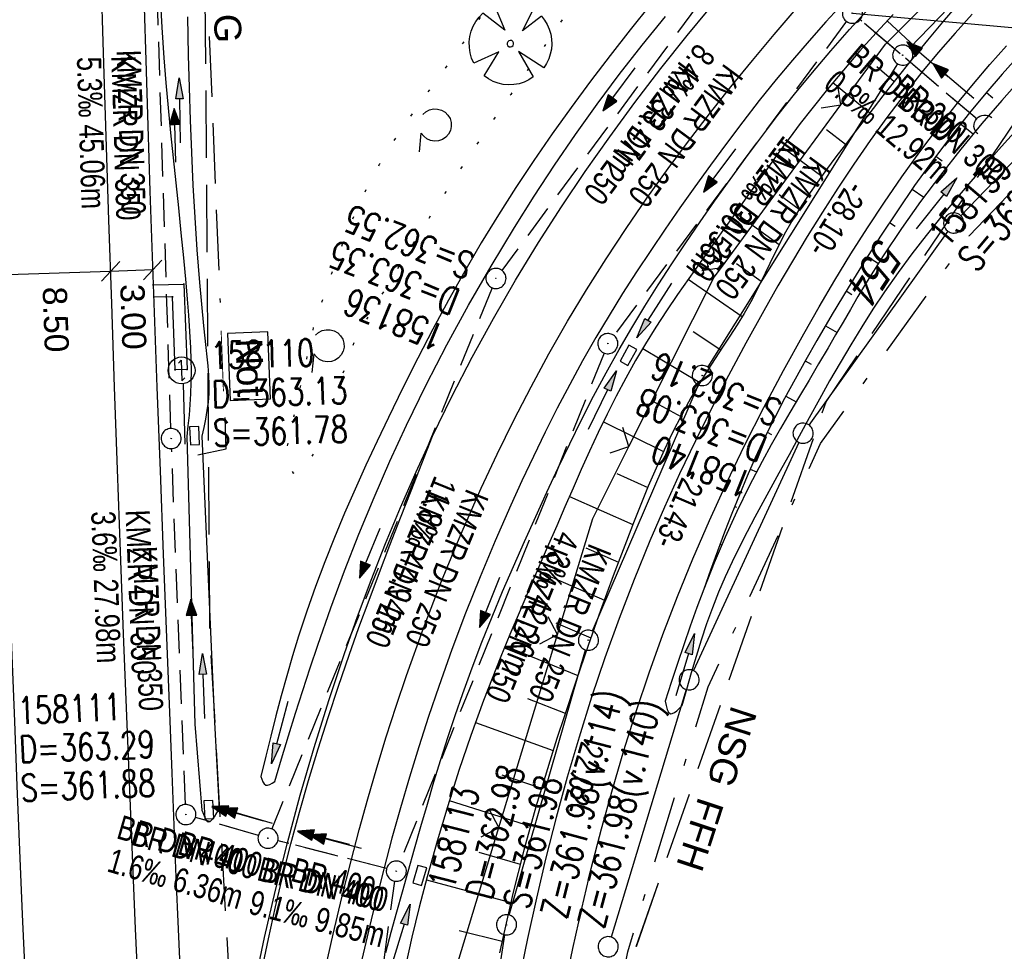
# Model space of a CAD drawing. Extents: x 510579 to 511204, y 466954 to 468018.
# Tile 6 of 48: x 511005 to 511078, y 467124 to 467193. Entities that reach past the tile are written whole.
import ezdxf

# ---------------------------------------------------------------- set-up
doc = ezdxf.new("R2010")
doc.units = 0
doc.header["$LTSCALE"] = 10
doc.header["$MEASUREMENT"] = 0
for name, pattern in [('ACAD_ISO16W100', [73, 15, -6.5, 15, -6.5, 15, -7, 1, -7]), ('AUSGEZOGEN', [0]), ('LT00', [0]), ('LT05', [0.7, 0.5, -0.2]), ('LT07', [0.22, 0.02, -0.2]), ('LT08', [0.42, 0.2, -0.1, 0.02, -0.1]), ('LT12', [0.4, 0.3, -0.1]), ('STRICHLINIE2', [0.375, 0.25, -0.125])]:
    doc.linetypes.add(name, pattern=pattern)
doc.layers.get('0').update_dxf_attribs({"linetype": 'LT00'})
for name, color, linetype in [('--EK_FBR', 1, 'LT00'), ('--EK_Halt-Pfeil', 4, 'LT00'), ('--EK_Haltung', 7, 'STRICHLINIE2'), ('--EK_Haltung-Text', 140, 'LT00'), ('--EK_Schacht-Text', 5, 'LT00'), ('--EL_DFK_AB_L', 21, 'LT00'), ('--EL_DFK_AB_P', 7, 'LT00'), ('--EL_Halt-Pfeil', 4, 'LT00'), ('--EL_Haltung', 182, 'STRICHLINIE2'), ('--EL_Haltung-Text', 182, 'LT00'), ('ABSTAND', 8, 'LT00'), ('BAB-KABEL', 220, 'ACAD_ISO16W100'), ('BAB-NS_SYB', 221, 'Continuous'), ('BAB-NS_TEXT', 221, 'Continuous'), ('BEMAßUNG', 255, 'Continuous'), ('DFK_AB_L', 21, 'LT00'), ('DFK_AB_P', 7, 'LT00'), ('DFK_FLUR_NR', 250, 'LT00'), ('DFK_GZPKT', 250, 'LT00'), ('DFK_KATASTER', 250, 'LT00'), ('DL', 182, 'LT12'), ('DL_PFEIL', 201, 'LT00'), ('DL_TEXT', 182, 'LT00'), ('FFH', 61, 'LT05'), ('FFH_TEXT', 61, 'LT00'), ('GEHOELZ_SYMB', 252, 'Continuous'), ('GEMEINDEGRENZE', 3, 'LT08'), ('LSG', 61, 'LT05'), ('LSG_TEXT', 61, 'LT00'), ('NSG', 61, 'LT05'), ('NSG_TEXT', 61, 'LT00'), ('PFEIL', 140, 'AUSGEZOGEN'), ('V100_AFBR_BAB', 250, 'LT00'), ('V100_BAUM', 250, 'LT00'), ('V100_BOESCH', 250, 'LT00'), ('V100_BOSCHUNG', 250, 'LT00'), ('V100_GEHOELZ', 250, 'LT07'), ('V100_GEHWEG', 250, 'LT00'), ('V100_GRABEN', 250, 'LT00'), ('V100_KA_PRUF', 182, 'LT00'), ('V100_LD_MARK', 250, 'LT00'), ('V100_SINKK', 182, 'LT00'), ('V100_UK_DURCH', 182, 'LT00'), ('V100_ZAUN', 40, 'LT00')]:
    doc.layers.add(name, color=color, linetype=linetype)
doc.styles.add('Arial', font='ARIAL.TTF')
doc.styles.add('Beschrift', font='ARIAL.TTF')
doc.styles.add('Haltungsbeschriftung', font='ARIAL.TTF', dxfattribs={"width": 0.75})
doc.styles.add('schachtbeschriftung', font='romans.shx', dxfattribs={"width": 0.75, "height": 2})
doc.styles.get("Standard").update_dxf_attribs({"font": 'ARIAL.TTF'})

# ---------------------------------------------------------------- blocks, each defined once
blk = doc.blocks.new('SYMB7010')
at = {"color": 0, "linetype": 'ByBlock'}
for points in [[(-0.031408, 0.499213), (-0.093728, 0.49134), (-0.15457, 0.475719), (-0.212975, 0.452595), (-0.268021, 0.422333), (-0.31884, 0.385411), (-0.36463, 0.342411), (-0.40467, 0.29401), (-0.438329, 0.240973), (-0.465074, 0.184136), (-0.484486, 0.124395), (-0.496256, 0.062692), (-0.5002, 0)], [(0.5002, 0), (0.496256, 0.062692), (0.484485, 0.124395), (0.465074, 0.184136), (0.438329, 0.240973), (0.40467, 0.29401), (0.36463, 0.342411), (0.31884, 0.385411), (0.268021, 0.422333), (0.212975, 0.452595), (0.15457, 0.475719), (0.093728, 0.49134), (0.031408, 0.499213), (-0.031408, 0.499213)], [(-0.5002, 0), (-0.496256, -0.062692), (-0.484486, -0.124395), (-0.465075, -0.184136), (-0.438329, -0.240973), (-0.404671, -0.29401), (-0.36463, -0.342411), (-0.31884, -0.385411), (-0.268021, -0.422333), (-0.212975, -0.452595), (-0.154571, -0.475719), (-0.093728, -0.49134), (-0.031408, -0.499213), (0.031408, -0.499213)], [(0.031408, -0.499213), (0.093728, -0.491341), (0.15457, -0.475719), (0.212975, -0.452595), (0.268021, -0.422333), (0.31884, -0.385411), (0.36463, -0.342411), (0.404671, -0.294011), (0.438329, -0.240974), (0.465075, -0.184136), (0.484486, -0.124395), (0.496256, -0.062692), (0.500201, 0)]]:
    blk.add_lwpolyline(points, dxfattribs=at)
blk = doc.blocks.new('SYMB0003')
at = {"color": 0, "linetype": 'ByBlock'}
for p, q in [((-0.015712, 0), (0.010166, 0.012015)), ((0, -0.021257), (-0.015712, 0)), ((0.010166, 0.012015), (0, -0.021257))]:
    blk.add_line(p, q, dxfattribs=at)
for points in [[(-0.031395, 0.499013), (-0.093691, 0.491144), (-0.154509, 0.475528), (-0.21289, 0.452414), (-0.267913, 0.422164), (-0.318712, 0.385257), (-0.364484, 0.342274), (-0.404509, 0.293893), (-0.438154, 0.240877), (-0.464888, 0.184062), (-0.484292, 0.124345), (-0.496058, 0.062667), (-0.5, 0)], [(0.5, 0), (0.496057, 0.062667), (0.484292, 0.124345), (0.464888, 0.184062), (0.438153, 0.240877), (0.404509, 0.293893), (0.364484, 0.342274), (0.318712, 0.385257), (0.267913, 0.422164), (0.21289, 0.452414), (0.154509, 0.475528), (0.093691, 0.491144), (0.031395, 0.499013), (-0.031395, 0.499013)], [(-0.5, 0), (-0.496058, -0.062667), (-0.484292, -0.124345), (-0.464888, -0.184062), (-0.438154, -0.240877), (-0.404509, -0.293893), (-0.364485, -0.342274), (-0.318712, -0.385257), (-0.267914, -0.422164), (-0.21289, -0.452414), (-0.154509, -0.475529), (-0.093691, -0.491144), (-0.031395, -0.499014), (0.031395, -0.499014)], [(0.031395, -0.499014), (0.093691, -0.491144), (0.154509, -0.475529), (0.21289, -0.452414), (0.267914, -0.422164), (0.318712, -0.385257), (0.364485, -0.342274), (0.404509, -0.293893), (0.438154, -0.240877), (0.464889, -0.184062), (0.484292, -0.124345), (0.496058, -0.062667), (0.5, 0)]]:
    blk.add_lwpolyline(points, dxfattribs=at)
blk = doc.blocks.new('NS-SYMB')
at = {"layer": 'BAB-NS_SYB'}
for p, q in [((0.179, 0.071), (0.25, 0)), ((-0.25, 0), (0.25, 0)), ((-0.25, 0), (-0.179, -0.071))]:
    blk.add_line(p, q, dxfattribs=at)
blk.add_circle((0, 0), 0.325, dxfattribs=at)
blk = doc.blocks.new('GEHOELZ_SYMB')
at = {"layer": 'GEHOELZ_SYMB'}
blk.add_line((0, 0), (1.4, 0), dxfattribs=at)
blk.add_lwpolyline([(-1.388, 0.017), (-1.612, 0.221), (-1.778, 0.474), (-1.876, 0.761), (-1.898, 1.063), (-1.844, 1.361), (-1.718, 1.636), (-1.526, 1.87), (-1.282, 2.05), (-1, 2.162), (-0.7, 2.2), (-0.4, 2.162), (-0.118, 2.05), (0.126, 1.87), (0.318, 1.636), (0.444, 1.361), (0.498, 1.063), (0.476, 0.761), (0.378, 0.474), (0.212, 0.221), (-0.012, 0.017)], dxfattribs=at)
blk = doc.blocks.new('Pfreil3')
at = {"layer": 'PFEIL'}
blk.add_hatch(color=256, dxfattribs=at).paths.add_polyline_path([(-1.549, 0.273), (-1.549, -0.273), (0, 0)])
for p, q in [((-1.549, 0), (-4.831, 0)), ((-1.549, -0.273), (-1.549, 0.273)), ((-1.549, 0.273), (0, 0)), ((0, 0), (-1.549, -0.273))]:
    blk.add_line(p, q, dxfattribs=at)
blk = doc.blocks.new('SYMB1122')
at = {"color": 0, "linetype": 'ByBlock'}
for p, q in [((0.311075, 0.391979), (0.09863, 0.092887)), ((0.09863, 0.092887), (0.418246, 0.260377)), ((-0.475333, -0.172973), (-0.166954, -0.06134)), ((-0.166954, -0.06134), (-0.386962, -0.319059)), ((0.008901, -0.038997), (0.02494, -0.031273)), ((0.377481, -0.336756), (0.093097, -0.145464)), ((0.093097, -0.145464), (0.215406, -0.456826)), ((0.022929, -0.501191), (-0.043246, -0.49913))]:
    blk.add_line(p, q, dxfattribs=at)
for points in [[(-0.316355, 0.394287), (-0.266036, 0.429988), (-0.211684, 0.459185), (-0.154136, 0.481431), (-0.094277, 0.496382), (-0.033028, 0.50381), (0.028669, 0.503599)], [(0.028669, 0.503599), (0.089866, 0.495753), (0.149621, 0.480392), (0.207015, 0.457753), (0.261166, 0.428184), (0.31124, 0.39214)], [(-0.316293, 0.394214), (-0.150355, 0.155979), (-0.405806, 0.30112)], [(-0.508141, 0.010932), (-0.503002, 0.073258), (-0.489922, 0.134413), (-0.469118, 0.19339), (-0.440931, 0.249215), (-0.405825, 0.300971)], [(0.418338, 0.260323), (0.450658, 0.204641), (0.475368, 0.14519), (0.492037, 0.083003), (0.500376, 0.019163), (0.500238, -0.045218), (0.491628, -0.109022), (0.474694, -0.171137), (0.449731, -0.230483), (0.417173, -0.286026), (0.377588, -0.336801)], [(-0.475728, -0.172816), (-0.494391, -0.113127), (-0.505255, -0.05154), (-0.508141, 0.010932)], [(-0.02494, 0.031273), (-0.036039, 0.017355), (-0.04, 0)], [(-0.04, 0), (-0.036039, -0.017355), (-0.02494, -0.031273), (-0.008901, -0.038997), (0.008901, -0.038997)], [(0.008901, 0.038997), (-0.008901, 0.038997), (-0.02494, 0.031273)], [(0.04, 0), (0.036039, 0.017355), (0.02494, 0.031273), (0.008901, 0.038997)], [(0.02494, -0.031273), (0.036039, -0.017355), (0.04, 0)], [(-0.043246, -0.49913), (-0.108608, -0.48859), (-0.172076, -0.469745), (-0.232599, -0.442906), (-0.289176, -0.408519), (-0.340869, -0.367153), (-0.386823, -0.319492)], [(0.215414, -0.456858), (0.153338, -0.479878), (0.088821, -0.494738), (0.022929, -0.501191)]]:
    blk.add_lwpolyline(points, dxfattribs=at)
blk = doc.blocks.new('SYMB0011')
at = {"color": 0, "linetype": 'ByBlock'}
for p, q in [((0.5, 0), (-0.5, 0)), ((0, 0.5), (0, -0.5))]:
    blk.add_line(p, q, dxfattribs=at)
blk = doc.blocks.new('SYMB0024')
at = {"color": 0, "linetype": 'ByBlock'}
for p, q in [((-0.5, 0.5), (0, 0)), ((0, 0), (0.5, 0.5))]:
    blk.add_line(p, q, dxfattribs=at)
blk = doc.blocks.new('_Oblique')
at = {"color": 0, "linetype": 'ByBlock', "lineweight": -2}
blk.add_line((-0.5, -0.5), (0.5, 0.5), dxfattribs=at)
blk = doc.blocks.new('SYMB0652')
at = {"color": 0, "linetype": 'ByBlock'}
blk.add_lwpolyline([(-0.15, -0.075), (0.15, -0.075), (0.15, 0.075), (-0.15, 0.075), (-0.15, -0.075)], dxfattribs=at)
blk = doc.blocks.new('SYMB1107')
at = {"color": 0, "linetype": 'ByBlock'}
for points in [[(-0.2, 0), (-0.196157, 0.039018), (-0.184776, 0.076537), (-0.166294, 0.111114), (-0.141421, 0.141421), (-0.111114, 0.166294), (-0.076537, 0.184776), (-0.039018, 0.196157), (0, 0.2)], [(0, 0.2), (0.039018, 0.196157), (0.076537, 0.184776), (0.111114, 0.166294), (0.141421, 0.141421), (0.166294, 0.111114), (0.184776, 0.076537), (0.196157, 0.039018), (0.2, 0)]]:
    blk.add_lwpolyline(points, dxfattribs=at)
blk = doc.blocks.new('SYMB0070')
at = {"color": 0, "linetype": 'ByBlock'}
for p, q in [((-0.5, 0), (0.2, 0)), ((0.5, 0), (0.2, 0.1)), ((0.2, 0.1), (0.2, 0)), ((0.468, 0), (0.21, 0.086)), ((0.21, 0.086), (0.21, -0.086)), ((0.21, -0.086), (0.468, 0)), ((0.22, -0.072), (0.437, 0)), ((0.23, -0.058), (0.405, 0)), ((0.24, -0.045), (0.374, 0)), ((0.342, 0), (0.25, 0.031)), ((0.25, 0.031), (0.25, -0.031)), ((0.25, -0.031), (0.342, 0)), ((0.26, -0.017), (0.31, 0)), ((0.27, -0.003), (0.279, 0))]:
    blk.add_line(p, q, dxfattribs=at)
for points in [[(0.2, 0), (0.2, -0.1), (0.5, 0)], [(0.437, 0), (0.22, 0.072), (0.22, -0.072)], [(0.405, 0), (0.23, 0.058), (0.23, -0.058)], [(0.374, 0), (0.24, 0.045), (0.24, -0.045)], [(0.31, 0), (0.26, 0.017), (0.26, -0.017)], [(0.279, 0), (0.27, 0.003), (0.27, -0.003)]]:
    blk.add_lwpolyline(points, dxfattribs=at)

msp = doc.modelspace()

# ---------------------------------------------------------------- linework, layer by layer
at = {"layer": '--EK_FBR'}
for points in [[(511002.308, 467198.039), (511002.538, 467190.468), (511002.737, 467184.182), (511002.942, 467177.896), (511003.157, 467171.61), (511003.38, 467165.325), (511003.561, 467160.426), (511003.747, 467155.527), (511003.937, 467150.628), (511004.13, 467145.73), (511004.326, 467140.831), (511004.519, 467136.044), (511004.714, 467131.257), (511004.913, 467126.47), (511005.116, 467121.683), (511005.326, 467116.897), (511005.592, 467111.05), (511005.868, 467105.204), (511006.151, 467099.358), (511006.441, 467093.512), (511006.736, 467087.667), (511007.038, 467081.822), (511007.348, 467075.977)], [(511013.984, 467193.912), (511014.1, 467189.988), (511014.251, 467185.125), (511014.409, 467180.261), (511014.575, 467175.398), (511014.746, 467170.536), (511014.923, 467165.673), (511015.154, 467159.471), (511015.391, 467153.269), (511015.632, 467147.067), (511015.876, 467140.865), (511016.029, 467136.993), (511016.184, 467133.121), (511016.342, 467129.249), (511016.505, 467125.377), (511016.673, 467121.506), (511016.848, 467117.635), (511017.028, 467113.824), (511017.214, 467110.014), (511017.404, 467106.204), (511017.596, 467102.394)], [(511065.945, 467194.233), (511064.673, 467192.835), (511063.418, 467191.424), (511062.183, 467189.995), (511060.972, 467188.547), (511059.716, 467186.989), (511058.485, 467185.409), (511057.278, 467183.81), (511056.09, 467182.196), (511054.917, 467180.57), (511053.809, 467179.008), (511052.716, 467177.435), (511051.64, 467175.852), (511050.583, 467174.256), (511049.549, 467172.646), (511048.541, 467171.02), (511047.562, 467169.377), (511046.573, 467167.643), (511045.616, 467165.891), (511044.69, 467164.122), (511043.791, 467162.338), (511042.919, 467160.541), (511042.07, 467158.731), (511041.243, 467156.912), (511040.078, 467154.254), (511038.956, 467151.578), (511037.881, 467148.884), (511036.853, 467146.171), (511035.876, 467143.441), (511035.118, 467141.201), (511034.393, 467138.951), (511033.699, 467136.689), (511033.035, 467134.419), (511032.4, 467132.141), (511031.791, 467129.855), (511030.946, 467126.5), (511030.155, 467123.132)], [(511035.417, 467162.035), (511036.857, 467164.987), (511038.366, 467167.905), (511039.943, 467170.787), (511041.587, 467173.631), (511043.298, 467176.436), (511045.006, 467179.097), (511046.772, 467181.72), (511048.592, 467184.305), (511050.465, 467186.853), (511052.387, 467189.364), (511054.356, 467191.838), (511055.907, 467193.725)], [(511019.182, 467102.263), (511019.484, 467104.471), (511019.79, 467106.678), (511020.104, 467108.883), (511020.429, 467111.087), (511020.769, 467113.288), (511021.129, 467115.486), (511021.511, 467117.68), (511022.187, 467121.23), (511022.933, 467124.768), (511023.745, 467128.29), (511024.624, 467131.797), (511025.585, 467135.349), (511026.614, 467138.882), (511027.711, 467142.394), (511028.877, 467145.884), (511029.847, 467148.623), (511030.863, 467151.345), (511031.926, 467154.05), (511033.038, 467156.734), (511034.201, 467159.396), (511035.417, 467162.035)]]:
    msp.add_lwpolyline(points, dxfattribs=at)
at = {"layer": '--EK_Haltung'}
for p, q in [((511015.961, 467162.614), (511014.597, 467206.151)), ((511059.564, 467200.097), (511040.578, 467174.369)), ((511066.194, 467192.883), (511048.902, 467169.523)), ((511075.906, 467185.601), (511067.211, 467193)), ((511048.177, 467168.224), (511033.006, 467130.397)), ((511017.048, 467134.658), (511016.013, 467161.115)), ((511022.466, 467132.355), (511017.798, 467133.701)), ((511032.001, 467129.887), (511023.914, 467131.961)), ((511026.129, 467082.249), (511032.624, 467128.958))]:
    msp.add_line(p, q, dxfattribs=at)
at = {"layer": '--EK_Schacht-Text'}
msp.add_line((511066.64, 467193.486), (511086.325, 467191.723), dxfattribs=at)
at = {"layer": '--EL_DFK_AB_L'}
for p, q in [((511102.89, 467224.11), (511070.901, 467190.91)), ((511069.982, 467189.734), (511055.878, 467167.186)), ((511047.307, 467147.559), (511055.184, 467165.861)), ((511041.128, 467126.431), (511046.803, 467146.149)), ((511037.515, 467103.751), (511040.805, 467124.969))]:
    msp.add_line(p, q, dxfattribs=at)
at = {"layer": '--EL_Haltung'}
for p, q in [((511015.961, 467162.614), (511014.597, 467206.151)), ((511059.564, 467200.097), (511040.578, 467174.369)), ((511066.194, 467192.883), (511048.902, 467169.523)), ((511075.906, 467185.601), (511067.211, 467193)), ((511048.177, 467168.224), (511033.006, 467130.397)), ((511017.048, 467134.658), (511016.013, 467161.115)), ((511022.466, 467132.355), (511017.798, 467133.701)), ((511032.001, 467129.887), (511023.914, 467131.961)), ((511026.129, 467082.249), (511032.624, 467128.958))]:
    msp.add_line(p, q, dxfattribs=at)
at = {"layer": 'BAB-KABEL', "ltscale": 0.03, "flags": 128}
msp.add_lwpolyline([(511016.867, 467165.936), (511017.024, 467160.449), (511020.082, 467161.107), (511017.916, 467214.757), (510980.333, 467214.024)], dxfattribs=at)
at = {"layer": 'BEMAßUNG'}
for p, q in [((511011.48, 467174.291), (511003.076, 467174)), ((511014.609, 467174.399), (511011.48, 467174.291))]:
    msp.add_line(p, q, dxfattribs=at)
at = {"layer": 'DFK_AB_L'}
for p, q in [((511102.89, 467224.11), (511070.901, 467190.91)), ((511069.982, 467189.734), (511055.878, 467167.186)), ((511047.307, 467147.559), (511055.184, 467165.861)), ((511041.128, 467126.431), (511046.803, 467146.149)), ((511037.515, 467103.751), (511040.805, 467124.969))]:
    msp.add_line(p, q, dxfattribs=at)
at = {"layer": 'DFK_KATASTER'}
for p, q in [((511099.861, 467204.629), (511074.69, 467178.431)), ((511073.733, 467177.28), (511063.407, 467162.87)), ((511062.656, 467161.579), (511054.815, 467144.611)), ((511054.282, 467143.212), (511048.698, 467124.798))]:
    msp.add_line(p, q, dxfattribs=at)
at = {"layer": 'DL'}
for p, q in [((511075.906, 467185.601), (511067.211, 467193)), ((511022.466, 467132.355), (511017.798, 467133.701)), ((511032.001, 467129.887), (511023.914, 467131.961))]:
    msp.add_line(p, q, dxfattribs=at)
at = {"layer": 'FFH', "flags": 128}
msp.add_lwpolyline([(511028.436, 466972.995), (511027.597, 467018.053), (511038.224, 467088.667), (511064.683, 467164.599), (511095.678, 467210.445), (511114.923, 467246.008), (511126.116, 467286.457), (511133.421, 467321.796), (511124.57, 467369.412), (511172.757, 467347.673), (511187.373, 467347.944)], dxfattribs=at)
at = {"layer": 'GEMEINDEGRENZE', "ltscale": 2.5, "flags": 128}
msp.add_lwpolyline([(511049, 466973.934), (511042.864, 467071.75), (511045.557, 467102.024), (511049.936, 467123.713), (511055.905, 467143.395), (511064.272, 467161.502), (511075.327, 467176.929), (511101.462, 467204.131), (511113.314, 467216.455), (511123.769, 467230.311), (511124.664, 467235.696), (511137.245, 467267.415), (511140.112, 467282.012), (511141.46, 467305.984), (511137.644, 467322.054), (511135.296, 467327.924), (511128.455, 467343.858), (511142.997, 467349.667), (511146.299, 467350.99), (511162.093, 467343.261), (511183.637, 467332.817), (511188.105, 467331.917)], dxfattribs=at)
at = {"layer": 'LSG', "flags": 128}
msp.add_lwpolyline([(511028.438, 466972.995), (511028.343, 466978.081), (511018.87, 467147.484), (511017.127, 467385.279), (511031.006, 467728.056), (511042.324, 467899.594)], dxfattribs=at)
at = {"layer": 'NSG', "flags": 128}
msp.add_lwpolyline([(511028.438, 466972.995), (511027.598, 467018.055), (511038.227, 467088.668), (511064.684, 467164.602), (511095.68, 467210.445), (511114.926, 467246.012), (511126.117, 467286.457), (511133.422, 467321.797), (511124.57, 467369.414), (511172.758, 467347.676), (511187.373, 467347.947)], dxfattribs=at)
at = {"layer": 'V100_AFBR_BAB'}
for points in [[(511002.308, 467198.039), (511002.538, 467190.468), (511002.737, 467184.182), (511002.942, 467177.896), (511003.157, 467171.61), (511003.38, 467165.325), (511003.561, 467160.426), (511003.747, 467155.527), (511003.937, 467150.628), (511004.13, 467145.73), (511004.326, 467140.831), (511004.519, 467136.044), (511004.714, 467131.257), (511004.913, 467126.47), (511005.116, 467121.683), (511005.326, 467116.897), (511005.592, 467111.05), (511005.868, 467105.204), (511006.151, 467099.358), (511006.441, 467093.512), (511006.736, 467087.667), (511007.038, 467081.822), (511007.348, 467075.977)], [(511013.984, 467193.912), (511014.1, 467189.988), (511014.251, 467185.125), (511014.409, 467180.261), (511014.575, 467175.398), (511014.746, 467170.536), (511014.923, 467165.673), (511015.154, 467159.471), (511015.391, 467153.269), (511015.632, 467147.067), (511015.876, 467140.865), (511016.029, 467136.993), (511016.184, 467133.121), (511016.342, 467129.249), (511016.505, 467125.377), (511016.673, 467121.506), (511016.848, 467117.635), (511017.028, 467113.824), (511017.214, 467110.014), (511017.404, 467106.204), (511017.596, 467102.394)], [(511065.945, 467194.233), (511064.673, 467192.835), (511063.418, 467191.424), (511062.183, 467189.995), (511060.972, 467188.547), (511059.716, 467186.989), (511058.485, 467185.409), (511057.278, 467183.81), (511056.09, 467182.196), (511054.917, 467180.57), (511053.809, 467179.008), (511052.716, 467177.435), (511051.64, 467175.852), (511050.583, 467174.256), (511049.549, 467172.646), (511048.541, 467171.02), (511047.562, 467169.377), (511046.573, 467167.643), (511045.616, 467165.891), (511044.69, 467164.122), (511043.791, 467162.338), (511042.919, 467160.541), (511042.07, 467158.731), (511041.243, 467156.912), (511040.078, 467154.254), (511038.956, 467151.578), (511037.881, 467148.884), (511036.853, 467146.171), (511035.876, 467143.441), (511035.118, 467141.201), (511034.393, 467138.951), (511033.699, 467136.689), (511033.035, 467134.419), (511032.4, 467132.141), (511031.791, 467129.855), (511030.946, 467126.5), (511030.155, 467123.132)], [(511035.417, 467162.035), (511036.857, 467164.987), (511038.366, 467167.905), (511039.943, 467170.787), (511041.587, 467173.631), (511043.298, 467176.436), (511045.006, 467179.097), (511046.772, 467181.72), (511048.592, 467184.305), (511050.465, 467186.853), (511052.387, 467189.364), (511054.356, 467191.838), (511055.907, 467193.725)], [(511075.556, 467193.428), (511074.278, 467192.006), (511073.025, 467190.562), (511071.803, 467189.094), (511070.481, 467187.43), (511069.198, 467185.736), (511067.951, 467184.012), (511066.738, 467182.262), (511065.556, 467180.489), (511064.405, 467178.694), (511063.28, 467176.88), (511062.18, 467175.05), (511061.104, 467173.206), (511060.048, 467171.35), (511058.724, 467168.961), (511057.433, 467166.556), (511056.178, 467164.135), (511054.961, 467161.696), (511053.787, 467159.238), (511052.656, 467156.76), (511051.572, 467154.261), (511050.399, 467151.389), (511049.288, 467148.491), (511048.239, 467145.569), (511047.249, 467142.626), (511046.317, 467139.662), (511045.44, 467136.681), (511044.617, 467133.686), (511043.852, 467130.7), (511043.137, 467127.703), (511042.47, 467124.695), (511041.85, 467121.678)], [(511045.229, 467120.952), (511045.846, 467123.941), (511046.509, 467126.921), (511047.221, 467129.889), (511047.983, 467132.846), (511048.791, 467135.767), (511049.65, 467138.675), (511050.563, 467141.565), (511051.531, 467144.437), (511052.555, 467147.289), (511053.635, 467150.118), (511054.774, 467152.924), (511056.006, 467155.778), (511057.297, 467158.606), (511058.646, 467161.407), (511060.051, 467164.183), (511061.508, 467166.934), (511063.015, 467169.66), (511064.155, 467171.653), (511065.324, 467173.629), (511066.522, 467175.587), (511067.752, 467177.525), (511069.016, 467179.438), (511070.316, 467181.326), (511071.654, 467183.185), (511073.032, 467185.012), (511074.452, 467186.805), (511075.645, 467188.245), (511076.865, 467189.662), (511078.108, 467191.06)], [(511019.182, 467102.263), (511019.484, 467104.471), (511019.79, 467106.678), (511020.104, 467108.883), (511020.429, 467111.087), (511020.769, 467113.288), (511021.129, 467115.486), (511021.511, 467117.68), (511022.187, 467121.23), (511022.933, 467124.768), (511023.745, 467128.29), (511024.624, 467131.797), (511025.585, 467135.349), (511026.614, 467138.882), (511027.711, 467142.394), (511028.877, 467145.884), (511029.847, 467148.623), (511030.863, 467151.345), (511031.926, 467154.05), (511033.038, 467156.734), (511034.201, 467159.396), (511035.417, 467162.035)]]:
    msp.add_lwpolyline(points, dxfattribs=at)
at = {"layer": 'V100_BOESCH'}
for points in [[(511074.717, 467194.422), (511073.457, 467192.962), (511072.218, 467191.484), (511070.999, 467189.991), (511069.943, 467188.666), (511068.897, 467187.332), (511067.858, 467185.991), (511066.821, 467184.646), (511066.114, 467183.727), (511065.411, 467182.803), (511064.718, 467181.873), (511064.04, 467180.933), (511063.381, 467179.981), (511062.747, 467179.014), (511062.144, 467178.029), (511061.576, 467177.024), (511061.207, 467176.318), (511060.851, 467175.604), (511060.503, 467174.886), (511060.157, 467174.166), (511059.808, 467173.448), (511059.449, 467172.736), (511059.076, 467172.032), (511058.583, 467171.17), (511058.066, 467170.321), (511057.531, 467169.483), (511056.987, 467168.649), (511056.441, 467167.817), (511055.901, 467166.982), (511055.373, 467166.139), (511054.634, 467164.883), (511053.935, 467163.605), (511053.272, 467162.306), (511052.642, 467160.991), (511052.04, 467159.66), (511051.462, 467158.317), (511050.904, 467156.965), (511050.363, 467155.606), (511049.834, 467154.242), (511048.858, 467151.66), (511047.911, 467149.071), (511046.99, 467146.475), (511046.095, 467143.871), (511045.223, 467141.259), (511044.673, 467139.569), (511044.136, 467137.876), (511043.613, 467136.177), (511043.108, 467134.473), (511042.217, 467131.266), (511041.399, 467128.04), (511040.886, 467125.836), (511040.405, 467123.625)], [(511079.038, 467190.373), (511077.786, 467188.966), (511076.558, 467187.539), (511075.357, 467186.09), (511073.954, 467184.314), (511072.592, 467182.505), (511071.268, 467180.666), (511069.981, 467178.798), (511068.728, 467176.906), (511067.505, 467174.992), (511066.311, 467173.059), (511065.142, 467171.11), (511063.996, 467169.147), (511063.18, 467167.72), (511062.379, 467166.285), (511061.597, 467164.841), (511060.84, 467163.386), (511060.11, 467161.918), (511059.414, 467160.435), (511058.81, 467159.067), (511058.232, 467157.687), (511057.676, 467156.297), (511057.139, 467154.899), (511056.614, 467153.495), (511056.099, 467152.087), (511055.588, 467150.677)]]:
    msp.add_lwpolyline(points, dxfattribs=at)
at = {"layer": 'V100_BOSCHUNG'}
for p, q in [((511069.215, 467192.909), (511071.591, 467190.721)), ((511068.458, 467189.53), (511069.74, 467188.408)), ((511065.193, 467188.337), (511067.927, 467186.08)), ((511076.599, 467187.588), (511077.077, 467187.183)), ((511074.687, 467185.253), (511075.622, 467184.509)), ((511064.706, 467184.853), (511066.129, 467183.746)), ((511061.453, 467183.529), (511064.358, 467181.378)), ((511072.852, 467182.857), (511073.302, 467182.522)), ((511061.185, 467179.997), (511062.682, 467178.91)), ((511071.088, 467180.409), (511071.949, 467179.81)), ((511057.94, 467178.634), (511061.195, 467176.295)), ((511069.393, 467177.919), (511069.807, 467177.647)), ((511058.026, 467174.878), (511059.866, 467173.568)), ((511067.758, 467175.392), (511068.569, 467174.881)), ((511054.431, 467173.719), (511058.444, 467170.937)), ((511066.176, 467172.836), (511066.589, 467172.583)), ((511054.786, 467169.825), (511056.863, 467168.46)), ((511064.639, 467170.253), (511065.495, 467169.744)), ((511051.053, 467168.57), (511055.301, 467166.02)), ((511063.138, 467167.645), (511063.56, 467167.405)), ((511051.703, 467164.687), (511053.884, 467163.507)), ((511061.685, 467165.006), (511062.454, 467164.596)), ((511048.121, 467163.102), (511052.604, 467160.908)), ((511060.309, 467162.326), (511060.629, 467162.169)), ((511059.039, 467159.595), (511059.513, 467159.385)), ((511049.123, 467159.274), (511051.421, 467158.218)), ((511045.597, 467157.56), (511050.308, 467155.464)), ((511057.882, 467156.819), (511058.027, 467156.76)), ((511046.816, 467153.734), (511049.236, 467152.669)), ((511056.807, 467154.014), (511056.93, 467153.968)), ((511043.194, 467152.039), (511048.197, 467149.86)), ((511055.776, 467151.197), (511055.782, 467151.194)), ((511044.596, 467148.158), (511047.192, 467147.051)), ((511040.825, 467146.458), (511046.224, 467144.251)), ((511042.489, 467142.539), (511045.288, 467141.455)), ((511038.614, 467140.754), (511044.384, 467138.662)), ((511040.561, 467136.859), (511043.517, 467135.859)), ((511036.661, 467134.942), (511042.701, 467133.041)), ((511038.86, 467131.107), (511041.94, 467130.208)), ((511034.959, 467129.051), (511041.237, 467127.36)), ((511037.394, 467125.29), (511040.592, 467124.499))]:
    msp.add_line(p, q, dxfattribs=at)
at = {"layer": 'V100_GEHOELZ', "flags": 128}
msp.add_lwpolyline([(511043.006, 467199.547), (511043.8, 467200.404), (511044.597, 467201.254), (511045.4, 467202.09), (511045.671, 467202.362), (511045.957, 467202.621), (511046.271, 467202.857), (511046.665, 467203.082), (511047.094, 467203.257), (511047.542, 467203.374), (511047.991, 467203.424), (511048.424, 467203.399), (511048.826, 467203.29), (511049.145, 467203.12), (511049.431, 467202.889), (511049.693, 467202.611), (511049.935, 467202.297), (511050.164, 467201.959), (511050.387, 467201.608), (511044.616, 467192.304), (511043.484, 467190.686), (511042.354, 467189.066), (511041.229, 467187.443), (511040.112, 467185.815), (511039.005, 467184.18), (511037.912, 467182.537), (511036.703, 467180.683), (511035.511, 467178.818), (511034.332, 467176.944), (511033.165, 467175.063), (511032.007, 467173.176), (511030.853, 467171.286), (511029.703, 467169.394), (511026.67, 467160.912), (511026.437, 467160.519), (511026.206, 467160.145), (511025.982, 467159.807), (511025.767, 467159.525), (511025.565, 467159.316), (511025.379, 467159.2), (511025.211, 467159.194), (511025.071, 467159.302), (511024.948, 467159.506), (511024.837, 467159.787), (511024.737, 467160.126), (511024.643, 467160.504), (511024.552, 467160.901), (511026.597, 467170.214), (511027.009, 467171.46), (511027.427, 467172.703), (511027.853, 467173.941), (511028.294, 467175.172), (511028.753, 467176.393), (511029.235, 467177.601), (511029.744, 467178.794), (511030.286, 467179.97), (511030.865, 467181.125), (511031.486, 467182.258), (511032.107, 467183.297), (511032.761, 467184.318), (511033.442, 467185.325), (511034.143, 467186.321), (511034.857, 467187.31), (511035.577, 467188.297), (511036.296, 467189.284), (511037.008, 467190.276), (511037.91, 467191.574), (511038.792, 467192.884), (511039.656, 467194.204), (511040.505, 467195.533), (511041.345, 467196.867), (511042.177, 467198.206), (511043.006, 467199.547)], dxfattribs=at)
at = {"layer": 'V100_GEHWEG'}
msp.add_lwpolyline([(511014.653, 467173.282), (511016.916, 467173.34), (511017.164, 467166.999), (511016.271, 467166.973), (511016.094, 467172.396), (511014.691, 467172.367)], dxfattribs=at)
at = {"layer": 'V100_GRABEN'}
for points in [[(511015.174, 467194.706), (511015.295, 467192.434), (511015.446, 467190.165), (511015.594, 467188.305), (511015.76, 467186.446), (511015.94, 467184.588), (511016.13, 467182.731), (511016.325, 467180.874), (511016.521, 467179.017), (511016.714, 467177.16), (511016.899, 467175.302), (511017.073, 467173.443), (511017.177, 467172.237), (511017.271, 467171.029), (511017.351, 467169.821), (511017.413, 467168.611), (511017.444, 467167.752), (511017.46, 467166.893), (511017.457, 467166.034), (511017.429, 467165.176), (511017.38, 467164.386), (511017.312, 467163.597), (511017.232, 467162.808), (511017.146, 467162.02), (511017.745, 467140.638), (511018.273, 467134.246)], [(511051.624, 467194.139), (511050.117, 467192.251), (511048.63, 467190.347), (511047.167, 467188.425), (511045.731, 467186.483), (511044.325, 467184.521), (511042.952, 467182.537), (511041.615, 467180.529), (511040.317, 467178.497), (511039.043, 467176.409), (511037.809, 467174.297), (511036.613, 467172.162), (511035.452, 467170.007), (511034.321, 467167.833), (511033.219, 467165.644), (511032.141, 467163.441), (511031.297, 467161.673), (511030.471, 467159.897), (511029.665, 467158.112), (511028.883, 467156.317), (511028.129, 467154.511), (511027.406, 467152.695), (511026.717, 467150.867), (511026.065, 467149.026), (511025.455, 467147.171), (511025.004, 467145.698), (511024.576, 467144.217), (511024.168, 467142.73), (511023.776, 467141.237), (511023.396, 467139.741), (511023.024, 467138.243), (511022.656, 467136.743)], [(511019.567, 467134.326), (511019.242, 467140.769), (511018.291, 467162.047), (511018.428, 467162.678), (511018.556, 467163.31), (511018.667, 467163.943), (511018.753, 467164.577), (511018.805, 467165.213), (511018.818, 467165.894), (511018.792, 467166.577), (511018.74, 467167.261), (511018.669, 467167.945), (511018.592, 467168.629), (511018.417, 467170.248), (511018.257, 467171.863), (511018.113, 467173.478), (511017.924, 467175.884), (511017.762, 467178.295), (511017.626, 467180.708), (511017.513, 467183.124), (511017.419, 467185.542), (511017.342, 467187.96), (511017.279, 467190.379), (511017.22, 467193.218)], [(511023.68, 467136.367), (511024.196, 467138.061), (511024.716, 467139.753), (511025.241, 467141.444), (511025.775, 467143.132), (511026.322, 467144.816), (511026.883, 467146.495), (511027.854, 467149.27), (511028.875, 467152.028), (511029.948, 467154.766), (511031.073, 467157.483), (511032.251, 467160.177), (511033.482, 467162.847), (511034.952, 467165.859), (511036.491, 467168.836), (511038.097, 467171.777), (511039.768, 467174.684), (511041.502, 467177.555), (511042.975, 467179.89), (511044.49, 467182.198), (511046.049, 467184.476), (511047.653, 467186.722), (511049.302, 467188.933), (511050.998, 467191.107), (511052.742, 467193.241)], [(511031.942, 467123.65), (511032.344, 467125.16), (511032.758, 467126.668), (511033.18, 467128.175), (511033.605, 467129.68), (511034.077, 467131.348), (511034.552, 467133.014), (511035.034, 467134.678), (511035.526, 467136.338), (511036.031, 467137.992), (511036.552, 467139.641), (511037.094, 467141.283), (511037.659, 467142.916), (511038.357, 467144.825), (511039.087, 467146.722), (511039.847, 467148.609), (511040.633, 467150.487), (511041.439, 467152.356), (511042.263, 467154.219), (511043.101, 467156.076), (511043.927, 467157.879), (511044.766, 467159.677), (511045.621, 467161.465), (511046.497, 467163.243), (511047.398, 467165.007), (511048.326, 467166.755), (511049.287, 467168.486), (511050.228, 467170.105), (511051.197, 467171.706), (511052.194, 467173.293), (511053.213, 467174.865), (511054.254, 467176.425), (511055.312, 467177.972), (511056.385, 467179.51), (511057.537, 467181.13), (511058.705, 467182.737), (511059.892, 467184.329), (511061.101, 467185.904), (511062.335, 467187.459), (511063.671, 467189.083), (511065.036, 467190.685), (511066.426, 467192.264), (511067.84, 467193.823)], [(511069.67, 467193.399), (511068.414, 467192.034), (511067.177, 467190.653), (511065.964, 467189.253), (511064.776, 467187.833), (511063.617, 467186.389), (511062.766, 467185.288), (511061.931, 467184.176), (511061.106, 467183.055), (511060.29, 467181.926), (511059.479, 467180.792), (511058.67, 467179.657), (511057.86, 467178.521), (511057.01, 467177.336), (511056.158, 467176.151), (511055.31, 467174.965), (511054.469, 467173.774), (511053.64, 467172.576), (511052.827, 467171.369), (511052.033, 467170.15), (511051.264, 467168.918), (511050.522, 467167.669), (511049.784, 467166.352), (511049.077, 467165.018), (511048.397, 467163.669), (511047.74, 467162.306), (511047.101, 467160.934), (511046.476, 467159.553), (511045.863, 467158.166), (511045.256, 467156.776), (511044.651, 467155.386), (511043.946, 467153.767), (511043.242, 467152.15), (511042.542, 467150.531), (511041.85, 467148.911), (511041.167, 467147.287), (511040.499, 467145.658), (511039.846, 467144.022), (511039.214, 467142.379), (511038.271, 467139.794), (511037.381, 467137.189), (511036.544, 467134.565), (511035.756, 467131.924), (511035.017, 467129.269), (511034.434, 467127.035), (511033.886, 467124.793), (511033.375, 467122.543)], [(511079.27, 467188.697), (511077.754, 467187.005), (511076.269, 467185.284), (511074.706, 467183.389), (511073.186, 467181.457), (511071.714, 467179.489), (511070.294, 467177.483), (511068.928, 467175.441), (511067.621, 467173.362), (511067.054, 467172.418), (511066.496, 467171.469), (511065.943, 467170.517), (511065.391, 467169.564), (511064.837, 467168.613), (511064.128, 467167.41), (511063.414, 467166.211), (511062.7, 467165.011), (511061.99, 467163.81), (511061.288, 467162.604), (511060.599, 467161.39), (511059.927, 467160.167), (511058.962, 467158.315), (511058.047, 467156.438), (511057.179, 467154.538), (511056.36, 467152.617), (511055.588, 467150.677), (511055.071, 467149.299), (511054.575, 467147.915), (511054.094, 467146.525), (511053.625, 467145.131), (511053.163, 467143.734), (511052.706, 467142.336)], [(511080.318, 467186.456), (511077.727, 467183.581), (511076.577, 467182.28), (511075.436, 467180.969), (511074.31, 467179.647), (511073.203, 467178.311), (511072.117, 467176.959), (511071.058, 467175.588), (511070.029, 467174.197), (511069.034, 467172.782), (511068.169, 467171.487), (511067.332, 467170.173), (511066.518, 467168.843), (511065.724, 467167.499), (511064.946, 467166.145), (511064.181, 467164.781), (511063.425, 467163.412), (511062.674, 467162.038), (511061.924, 467160.662), (511061.172, 467159.287), (511060.573, 467158.197), (511059.975, 467157.108), (511059.383, 467156.016), (511058.802, 467154.919), (511058.238, 467153.816), (511057.695, 467152.704), (511057.178, 467151.582), (511056.692, 467150.447), (511056.23, 467149.268), (511055.8, 467148.076), (511055.398, 467146.873), (511055.017, 467145.66), (511054.652, 467144.441), (511054.299, 467143.218), (511053.95, 467141.992)], [(511052.706, 467142.336), (511052.782, 467142.014), (511052.869, 467141.728), (511052.975, 467141.513), (511053.112, 467141.404), (511053.248, 467141.411), (511053.406, 467141.492), (511053.579, 467141.628), (511053.762, 467141.801), (511053.95, 467141.992)], [(511022.656, 467136.743), (511022.727, 467136.529), (511022.805, 467136.336), (511022.898, 467136.186), (511023.015, 467136.102), (511023.156, 467136.096), (511023.318, 467136.152), (511023.496, 467136.249), (511023.68, 467136.367)], [(511018.273, 467134.246), (511018.378, 467133.945), (511018.487, 467133.678), (511018.604, 467133.476), (511018.733, 467133.374), (511018.88, 467133.397), (511019.041, 467133.531), (511019.211, 467133.75), (511019.387, 467134.024), (511019.567, 467134.326)]]:
    msp.add_lwpolyline(points, dxfattribs=at)
at = {"layer": 'V100_LD_MARK'}
for points in [[(511015.799, 467076.474), (511015.487, 467082.298), (511015.176, 467088.122), (511014.867, 467093.946), (511014.716, 467096.813), (511014.567, 467099.681), (511014.42, 467102.548), (511014.171, 467107.533), (511013.931, 467112.518), (511013.698, 467117.504), (511013.343, 467125.413), (511013.005, 467133.322), (511012.684, 467141.232), (511012.446, 467147.344), (511012.217, 467153.455), (511011.994, 467159.568), (511011.777, 467165.68), (511011.561, 467171.895), (511011.35, 467178.111), (511011.145, 467184.327), (511010.948, 467190.543), (511010.772, 467196.305)], [(511027.408, 467122.269), (511028.022, 467125.007), (511028.673, 467127.736), (511029.361, 467130.456), (511029.975, 467132.774), (511030.615, 467135.084), (511031.283, 467137.386), (511031.981, 467139.68), (511032.71, 467141.963), (511033.472, 467144.235), (511034.735, 467147.767), (511036.084, 467151.269), (511037.518, 467154.737), (511039.035, 467158.169), (511040.221, 467160.705), (511041.456, 467163.218), (511042.74, 467165.706), (511044.076, 467168.166), (511045.466, 467170.595), (511046.867, 467172.922), (511048.318, 467175.22), (511049.816, 467177.487), (511051.358, 467179.725), (511052.94, 467181.934), (511054.46, 467183.982), (511056.013, 467186.005), (511057.595, 467188.005), (511059.206, 467189.981), (511060.821, 467191.909), (511062.46, 467193.817)], [(511022.723, 467122.31), (511023.213, 467124.677), (511023.735, 467127.037), (511024.291, 467129.388), (511024.883, 467131.731), (511025.521, 467134.095), (511026.196, 467136.448), (511026.906, 467138.792), (511027.648, 467141.126), (511028.42, 467143.45), (511029.219, 467145.765), (511029.95, 467147.815), (511030.699, 467149.858), (511031.463, 467151.896), (511032.239, 467153.93), (511033.025, 467155.959), (511033.818, 467157.986), (511034.616, 467160.011), (511035.417, 467162.035)]]:
    msp.add_lwpolyline(points, dxfattribs=at)
at = {"layer": 'V100_ZAUN'}
for p, q in [((511056.903, 467174.589), (511065.786, 467186.676)), ((511040.35, 467132.95), (511044.71, 467147.302))]:
    msp.add_line(p, q, dxfattribs=at)
for points in [[(511065.786, 467186.676), (511069.091, 467191.173), (511075.726, 467197.859)], [(511050.026, 467161.272), (511056.365, 467173.857), (511056.903, 467174.589)], [(511044.71, 467147.302), (511047.327, 467155.915), (511050.026, 467161.272)], [(511036.235, 467118.543), (511036.48, 467120.215), (511040.35, 467132.95)]]:
    msp.add_lwpolyline(points, dxfattribs=at)

# ---------------------------------------------------------------- block references
at = {"layer": '--EK_Halt-Pfeil', "yscale": 4, "zscale": 4}
for p, xscale, rotation in [((511072.207, 467190.062), 4.000000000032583, 139.6043900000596), ((511049.266, 467187.827), 3.999999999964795, 233.5752800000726), ((511016.278, 467184.414), 4.000000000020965, 91.7921499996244), ((511056.744, 467181.798), 4.000000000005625, 233.4906399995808), ((511030.734, 467153.334), 4.000000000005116, 247.8460999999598), ((511039.663, 467149.683), 3.999999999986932, 248.1465099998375), ((511017.53, 467147.926), 4.000000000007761, 92.23982999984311), ((511020.931, 467133.961), 4.000000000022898, 163.913569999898), ((511028.205, 467131.893), 3.999999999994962, 165.6200900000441)]:
    msp.add_blockref('SYMB0070', p, dxfattribs=dict(at, xscale=xscale, rotation=rotation))
at = {"layer": '--EL_DFK_AB_P', "xscale": 1.500000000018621, "yscale": 1.5, "zscale": 1.5, "rotation": 264.7377099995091}
for p in [(511070.38, 467190.37), (511055.48, 467166.55), (511047.01, 467146.87), (511040.92, 467125.71)]:
    msp.add_blockref('SYMB0003', p, dxfattribs=at)
at = {"layer": '--EL_Halt-Pfeil', "yscale": 4, "zscale": 4}
for p, xscale, rotation in [((511049.266, 467187.827), 3.999999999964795, 233.5752800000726), ((511074.138, 467188.446), 4.000000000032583, 139.6043900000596), ((511016.278, 467184.414), 4.000000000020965, 91.7921499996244), ((511056.744, 467181.798), 4.000000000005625, 233.4906399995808), ((511030.734, 467153.334), 4.000000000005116, 247.8460999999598), ((511039.663, 467149.683), 3.999999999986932, 248.1465099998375), ((511017.53, 467147.926), 4.000000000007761, 92.23982999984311), ((511020.931, 467133.961), 4.000000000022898, 163.913569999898), ((511028.205, 467131.893), 3.999999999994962, 165.6200900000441)]:
    msp.add_blockref('SYMB0070', p, dxfattribs=dict(at, xscale=xscale, rotation=rotation))
at = {"layer": 'BAB-NS_SYB', "xscale": 3.07500000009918, "yscale": 3.075000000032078, "zscale": 3.075, "rotation": 272.1875264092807}
msp.add_blockref('NS-SYMB', (511016.757, 467166.929), dxfattribs=at)
at = {"layer": 'BEMAßUNG', "xscale": 1.4, "yscale": 1.4, "zscale": 1.4}
for p, rotation in [((511011.48, 467174.291), 181.9798883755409), ((511011.48, 467174.291), 1.979888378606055), ((511014.609, 467174.399), 1.979888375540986)]:
    msp.add_blockref('_Oblique', p, dxfattribs=dict(at, rotation=rotation))
at = {"layer": 'DFK_AB_P', "xscale": 1.500000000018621, "yscale": 1.5, "zscale": 1.5, "rotation": 264.7377099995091}
for p in [(511070.38, 467190.37), (511055.48, 467166.55), (511047.01, 467146.87), (511040.92, 467125.71)]:
    msp.add_blockref('SYMB0003', p, dxfattribs=at)
at = {"layer": 'DFK_GZPKT', "xscale": 1.500000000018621, "yscale": 1.5, "zscale": 1.5, "rotation": 264.7377099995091}
for p in [(511074.17, 467177.89), (511062.97, 467162.26), (511054.5, 467143.93), (511048.48, 467124.08)]:
    msp.add_blockref('SYMB7010', p, dxfattribs=at)
at = {"layer": 'DL_PFEIL', "yscale": 4, "zscale": 4}
for p, xscale, rotation in [((511074.138, 467188.446), 4.000000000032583, 139.6043900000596), ((511021.594, 467133.808), 4.000000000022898, 163.913569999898), ((511027.317, 467132.181), 3.999999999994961, 165.6200900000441)]:
    msp.add_blockref('SYMB0070', p, dxfattribs=dict(at, xscale=xscale, rotation=rotation))
at = {"layer": 'GEHOELZ_SYMB'}
for p, rotation in [((511034.559, 467184.567), 264.7377000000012), ((511026.583, 467168.16), 264.7377000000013)]:
    msp.add_blockref('GEHOELZ_SYMB', p, dxfattribs=dict(at, rotation=rotation))
at = {"layer": 'PFEIL'}
for p, rotation in [((511016.589, 467188.673), 90.74794740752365), ((511074.396, 467181.238), 51.33952584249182), ((511050.611, 467169.348), 237.4308279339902), ((511049.1, 467166.888), 64.13641354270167), ((511054.906, 467147.357), 73.08528789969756), ((511018.302, 467145.882), 91.789279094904), ((511023.442, 467137.681), 255.0951685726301), ((511033.757, 467127.245), 73.08528789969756)]:
    msp.add_blockref('Pfreil3', p, dxfattribs=dict(at, rotation=rotation))
at = {"layer": 'V100_BAUM', "xscale": 6.099999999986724, "yscale": 6.099999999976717, "zscale": 6.1, "rotation": 272.6154099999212}
msp.add_blockref('SYMB1122', (511041.207, 467191.222), dxfattribs=at)
at = {"layer": 'V100_GEHWEG', "xscale": 0.09999999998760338, "yscale": 0.09999999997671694, "zscale": 0.1, "rotation": 272.6154099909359}
for p in [(511016.916, 467173.34), (511014.653, 467173.282), (511014.691, 467172.367), (511016.094, 467172.396), (511016.271, 467166.973), (511017.164, 467166.999)]:
    msp.add_blockref('SYMB0011', p, dxfattribs=at)
at = {"layer": 'V100_KA_PRUF', "xscale": 1.499999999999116, "yscale": 1.5, "zscale": 1.5, "rotation": 272.6154099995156}
for p in [(511066.64, 467193.486), (511040.133, 467173.766), (511048.456, 467168.92), (511015.984, 467161.864), (511017.077, 467133.909), (511023.187, 467132.147), (511032.727, 467129.701)]:
    msp.add_blockref('SYMB0003', p, dxfattribs=at)
at = {"layer": 'V100_SINKK', "zscale": 4.5}
for p, xscale, yscale, rotation in [((511049.98, 467168.056), 4.499999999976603, 4.5, 241.1540920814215), ((511017.725, 467162.08), 4.500000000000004, 4.5, 272.615410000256), ((511018.788, 467134.273), 4.500000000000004, 4.5, 272.615410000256), ((511034.472, 467129.382), 4.500000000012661, 4.499999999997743, 253.9161576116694)]:
    msp.add_blockref('SYMB0652', p, dxfattribs=dict(at, xscale=xscale, yscale=yscale, rotation=rotation))
at = {"layer": 'V100_UK_DURCH', "xscale": 4.000000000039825, "yscale": 3.999999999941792, "zscale": 4, "rotation": 49.23239775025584}
msp.add_blockref('SYMB1107', (511076.477, 467185.115), dxfattribs=at)
at = {"layer": 'V100_ZAUN', "yscale": 2.099999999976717, "zscale": 2.1}
for p, xscale, rotation in [((511065.786, 467186.676), 2.100000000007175, 53.68743999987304), ((511056.903, 467174.589), 2.100000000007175, 53.68743999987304), ((511050.026, 467161.272), 2.099999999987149, 63.26395000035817), ((511044.71, 467147.302), 2.099999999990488, 73.09778999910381), ((511040.35, 467132.95), 2.099999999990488, 73.09778999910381)]:
    msp.add_blockref('SYMB0024', p, dxfattribs=dict(at, xscale=xscale, rotation=rotation))

# ---------------------------------------------------------------- texts
at = {"layer": '--EK_Haltung-Text', "style": 'Haltungsbeschriftung', "width": 0.75}
for s, rotation, p in [('8.4‰ 33.47m', -126.42472, (511055.093, 467191.341)), ('BR DN 300', -40.39561, (511066.053, 467189.983)), ('5.3‰ 45.06m', -88.20786, (511008.973, 467190.222)), ('KMZR DN 350', -88.20786, (511011.532, 467190.302)), ('KMZR DN 250', -126.42472, (511057.153, 467189.821)), ('0.8‰ 12.92m', -40.39561, (511064.394, 467188.033)), ('11.1‰ 30.56m', -126.50936, (511061.555, 467184.473)), ('KMZR DN 250', -126.50936, (511063.613, 467182.95)), ('11.8‰ 44.94m', -112.1539, (511035.597, 467159.181)), ('KMZR DN 250', -112.1539, (511037.968, 467158.215)), ('3.6‰ 27.98m', -87.76017, (511010.031, 467156.439)), ('KMZR DN 350', -87.76017, (511012.589, 467156.539)), ('4.3‰ 42.26m', -111.85349, (511044.711, 467155.105)), ('KMZR DN 250', -111.85349, (511047.087, 467154.152)), ('BR DN 400', -16.08642, (511011.835, 467132.161)), ('1.6‰ 6.36m', -16.08642, (511011.126, 467129.701)), ('BR DN 400', -14.37992, (511022.277, 467129.052)), ('9.1‰ 9.85m', -14.37992, (511021.642, 467126.572))]:
    msp.add_text(s, height=1.8, rotation=rotation, dxfattribs=at).set_placement(p)
at = {"layer": '--EK_Schacht-Text', "style": 'schachtbeschriftung', "width": 0.75}
for s, rotation, p in [('158139', 49.60439, (511073.654, 467175.98)), ('S=362.57', 49.60439, (511075.848, 467174.114)), ('S=362.55', -202.1539, (511038.684, 467175.513)), ('D=363.35', -202.1539, (511037.598, 467172.846)), ('158136', -202.1539, (511036.512, 467170.178)), ('S=362.16', -201.85349, (511061.521, 467164.589)), ('D=363.08', -201.85349, (511060.449, 467161.916)), ('S=361.78', 1.79214, (511019.124, 467161.269)), ('158140', -201.85349, (511059.377, 467159.243)), ('158111', 2.23984, (511004.598, 467140.635)), ('Z=361.98(v.114)', 75.62008, (511045.373, 467126.05)), ('D=363.29', 2.23984, (511004.71, 467137.757)), ('Z=361.98(v.140)', 75.62008, (511048.163, 467125.335)), ('S=361.88', 2.23984, (511004.823, 467134.879)), ('D=362.98', 75.62008, (511039.794, 467127.481)), ('S=361.98', 75.62008, (511042.583, 467126.765)), ('158113', 75.62008, (511037.004, 467128.196))]:
    msp.add_text(s, height=2, rotation=rotation, dxfattribs=at).set_placement(p)
at = {"layer": '--EL_Haltung-Text', "style": 'Haltungsbeschriftung', "width": 0.75}
for s, rotation, p in [('KMZR DN 350', -88.20786, (511011.923, 467190.73)), ('KMZR DN 250', -126.42472, (511053.844, 467190)), ('BR DN 300', -40.39561, (511069.867, 467186.697)), ('KMZR DN 250', -126.50936, (511061.819, 467184.272)), ('KMZR DN 250', -112.1539, (511034.999, 467158.162)), ('KMZR DN 350', -87.76017, (511013.124, 467153.827)), ('KMZR DN 250', -111.85349, (511043.871, 467154.088)), ('BR DN 400', -16.08642, (511012.882, 467131.696)), ('BR DN 400', -14.37992, (511022.6, 467129.003))]:
    msp.add_text(s, height=1.8, rotation=rotation, dxfattribs=at).set_placement(p)
at = {"layer": 'ABSTAND', "width": 0.75}
for s, rotation, p in [(' -28.10-', -122.02597, (511066.656, 467181.575)), (' -21.43-', -113.28475, (511054.434, 467160.118)), (' -22.02-', -106.05511, (511046.797, 467140.53))]:
    msp.add_text(s, height=1.8, rotation=rotation, dxfattribs=at).set_placement(p)
at = {"layer": 'BEMAßUNG', "char_height": 1.8, "attachment_point": 5, "rotation": 271.97989, "style": 'Arial'}
for s, insert in [('\\A1;8.50', (511007.397, 467170.712)), ('\\A1;3.00', (511013.164, 467170.913))]:
    msp.add_mtext(s, dxfattribs=dict(at, insert=insert))
at = {"layer": 'DFK_FLUR_NR', "oblique": 13.754, "width": 0.75}
msp.add_text('554', height=2.5, rotation=236.61318, dxfattribs=at).set_placement((511068.602, 467176.957))
at = {"layer": 'DL_TEXT', "style": 'Haltungsbeschriftung', "width": 0.75}
for s, rotation, p in [('BR 300', -40.39561, (511069.443, 467187.719)), ('BR 400', -16.08642, (511016.38, 467130.98)), ('BR 400', -14.37992, (511024.789, 467128.993))]:
    msp.add_text(s, height=1.8, rotation=rotation, dxfattribs=at).set_placement(p)
at = {"layer": 'FFH_TEXT', "insert": (511055.215, 467135.302), "char_height": 2, "attachment_point": 7, "rotation": 251.8179, "style": 'Beschrift'}
msp.add_mtext('FFH', dxfattribs=at)
at = {"layer": 'LSG_TEXT', "insert": (511019.125, 467196.851), "char_height": 2, "attachment_point": 7, "rotation": 270.54363, "style": 'Beschrift'}
msp.add_mtext('LSG', dxfattribs=at)
at = {"layer": 'NSG_TEXT', "insert": (511057.646, 467142.113), "char_height": 2, "attachment_point": 7, "rotation": 251.81793, "style": 'Beschrift'}
msp.add_mtext('NSG', dxfattribs=at)

# ---------------------------------------------------------------- next in the draw order: texts
at = {"layer": 'BAB-NS_SYB', "insert": (511020.73, 467169.277), "char_height": 2, "attachment_point": 7, "rotation": 272.1875, "style": 'Beschrift', "bg_fill": 2}
msp.add_mtext('Not', dxfattribs=at)

# ---------------------------------------------------------------- next in the draw order: linework, layer by layer
at = {"layer": '--EK_Haltung'}
msp.add_line((511039.85, 467173.071), (511023.47, 467132.842), dxfattribs=at)
at = {"layer": '--EL_Haltung'}
msp.add_line((511039.85, 467173.071), (511023.47, 467132.842), dxfattribs=at)
at = {"layer": 'BAB-NS_TEXT', "linetype": 'Continuous', "flags": 128}
msp.add_lwpolyline([(511020.172, 467169.682), (511020.363, 467164.696), (511023.361, 467164.811), (511023.171, 467169.796)], close=True, dxfattribs=at)

# ---------------------------------------------------------------- next in the draw order: texts
at = {"layer": '--EK_Schacht-Text', "style": 'schachtbeschriftung', "width": 0.75}
for s, p in [('158110', (511018.944, 467167.026)), ('D=363.13', (511019.034, 467164.147))]:
    msp.add_text(s, height=2, rotation=1.79214, dxfattribs=at).set_placement(p)

doc.saveas('drawing.dxf')
